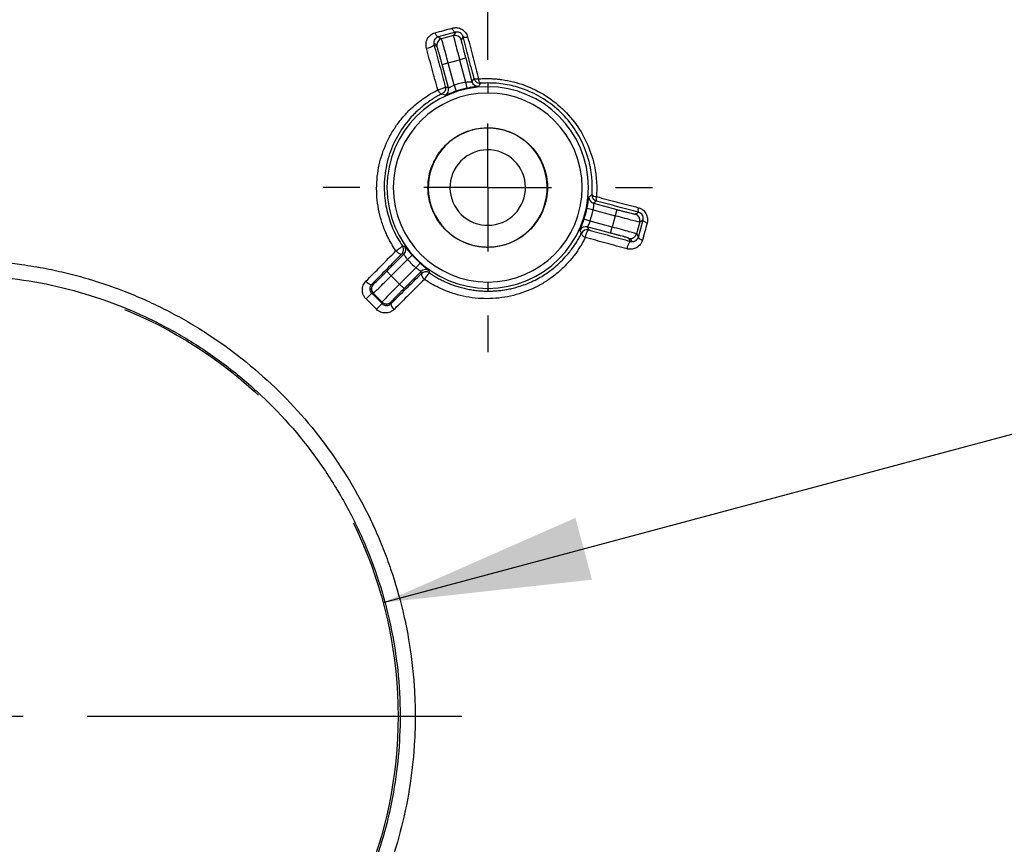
# Model space of a CAD drawing. Header units: millimetres. Extents: x 6 to 1356, y 6 to 1007.
# Tile 10 of 21: x 553 to 631, y 681 to 746. Entities that reach past the tile are written whole.
import ezdxf

# ---------------------------------------------------------------- set-up
doc = ezdxf.new("R2010")
doc.units = ezdxf.units.MM
doc.header["$LTSCALE"] = 5
doc.linetypes.add('CENTERX2', pattern=[20.32, 12.7, -2.54, 2.54, -2.54])
doc.layers.add('CENTER', color=40, linetype='CENTERX2')
doc.layers.add('DIMENSIONS', color=140, linetype='Continuous', lineweight=25)
doc.styles.add('SLDTEXTSTYLE0', font='TXT', dxfattribs={"width": 0.7})
doc.dimstyles.new('SLDDIMSTYLE2', dxfattribs={"dimtxt": 10.790039, "dimasz": 16.51, "dimexe": 0, "dimexo": 0.0625, "dimgap": 2.69751, "dimtad": 0, "dimtih": 1, "dimtoh": 1, "dimlfac": 0.5, "dimrnd": 1e-09, "dimzin": 12, "dimdsep": 46, "dimtxsty": 'SLDTEXTSTYLE0', "dimsah": 1, "dimcen": 0.09, "dimadec": 0, "dimazin": 3, "dimtfac": 1, "dimtofl": 0, "dimtmove": 0, "dimatfit": 3, "dimfxl": 0, "dimfrac": 2, "dimtolj": 1, "dimtzin": 12, "dimarcsym": 0})
doc.dimstyles.new('SLDDIMSTYLE3', dxfattribs={"dimtxt": 10.790039, "dimasz": 16.51, "dimexe": 0, "dimexo": 0.0625, "dimgap": 2.69751, "dimtad": 0, "dimtih": 1, "dimtoh": 1, "dimlfac": 0.5, "dimrnd": 1e-09, "dimzin": 12, "dimdsep": 46, "dimtxsty": 'SLDTEXTSTYLE0', "dimsah": 1, "dimcen": 0, "dimadec": 0, "dimazin": 3, "dimtfac": 1, "dimtofl": 0, "dimtmove": 0, "dimatfit": 3, "dimfxl": 0, "dimfrac": 2, "dimtolj": 1, "dimtzin": 12, "dimarcsym": 0})
doc.dimstyles.new('SLDDIMSTYLE5', dxfattribs={"dimtxt": 10.790039, "dimasz": 16.51, "dimexe": 0, "dimexo": 0.0625, "dimgap": 2.69751, "dimtad": 0, "dimtih": 1, "dimtoh": 1, "dimlfac": 0.5, "dimrnd": 1e-09, "dimzin": 12, "dimdsep": 46, "dimtxsty": 'SLDTEXTSTYLE0', "dimsah": 1, "dimcen": 0, "dimadec": 0, "dimazin": 3, "dimtfac": 1, "dimtofl": 0, "dimtmove": 0, "dimatfit": 3, "dimfxl": 0, "dimfrac": 2, "dimtolj": 1, "dimtzin": 12, "dimarcsym": 0})
doc.dimstyles.new('SLDDIMSTYLE6', dxfattribs={"dimtxt": 10.790039, "dimasz": 16.51, "dimexe": 0, "dimexo": 0.0625, "dimgap": 2.69751, "dimtad": 0, "dimtih": 1, "dimtoh": 1, "dimlfac": 0.5, "dimrnd": 1e-09, "dimzin": 4, "dimdsep": 46, "dimtxsty": 'SLDTEXTSTYLE0', "dimsah": 1, "dimcen": 0.09, "dimadec": 0, "dimazin": 1, "dimtfac": 1, "dimtmove": 0, "dimatfit": 0, "dimfxl": 0, "dimfrac": 2, "dimtolj": 1, "dimtzin": 12, "dimarcsym": 0})

# ---------------------------------------------------------------- blocks, each defined once
blk = doc.blocks.new('_D_5')
at = {"layer": 'DIMENSIONS'}
for p, q in [((745.151, 684.715), (745.151, 428.19)), ((548.151, 644.765), (548.151, 428.19)), ((548.151, 444.065), (612.12, 444.065)), ((626.74, 444.065), (623.117, 444.065)), ((623.117, 444.065), (623.117, 426.916)), ((658.804, 444.065), (662.427, 444.065)), ((662.427, 444.065), (662.427, 426.916)), ((745.151, 444.065), (673.424, 444.065)), ((623.117, 426.916), (626.74, 426.916)), ((662.427, 426.916), (658.804, 426.916))]:
    blk.add_line(p, q, dxfattribs=at)
for points in [[(548.151, 444.065), (564.661, 441.525), (564.661, 446.605)], [(745.151, 444.065), (728.641, 446.605), (728.641, 441.525)]]:
    blk.add_solid(points, dxfattribs=at)
at = {"layer": 'DIMENSIONS', "char_height": 10.5833, "attachment_point": 1, "style": 'SLDTEXTSTYLE0'}
for s, insert in [('98.5', (626.74, 460.123)), ('3.88', (626.74, 440.558))]:
    blk.add_mtext(s, dxfattribs=dict(at, insert=insert))
blk = doc.blocks.new('_D_6')
at = {"layer": 'DIMENSIONS'}
for p, q in [((581.832, 700.089), (753.383, 746.056)), ((753.383, 746.056), (785.133, 746.056)), ((793.279, 746.056), (789.655, 746.056)), ((789.655, 746.056), (789.655, 728.907)), ((825.342, 746.056), (828.966, 746.056)), ((828.966, 746.056), (828.966, 728.907)), ((789.655, 728.907), (793.279, 728.907)), ((828.966, 728.907), (825.342, 728.907))]:
    blk.add_line(p, q, dxfattribs=at)
blk.add_solid([(581.832, 700.089), (598.437, 701.909), (597.122, 706.816)], dxfattribs=at)
at = {"layer": 'DIMENSIONS', "char_height": 10.5833, "attachment_point": 1, "style": 'SLDTEXTSTYLE0'}
for s, insert in [('%%c', (785.133, 762.115)), ('34.9', (801.424, 762.115)), ('1.37', (793.279, 742.55))]:
    blk.add_mtext(s, dxfattribs=dict(at, insert=insert))
blk = doc.blocks.new('_D_12')
at = {"layer": 'DIMENSIONS'}
for p, q in [((239.615, 870.392), (235.992, 870.392)), ((235.992, 870.392), (235.992, 853.244)), ((271.679, 870.392), (275.302, 870.392)), ((275.302, 870.392), (275.302, 853.244)), ((316.795, 854.723), (289.014, 854.723)), ((377.756, 830.599), (316.795, 854.723)), ((235.992, 853.244), (239.615, 853.244)), ((275.302, 853.244), (271.679, 853.244))]:
    blk.add_line(p, q, dxfattribs=at)
blk.add_arc((730.351, 691.065), 379.2, 156.01227, 165.88267, dxfattribs=at)
blk.add_solid([(377.756, 830.599), (363.339, 839.036), (361.47, 834.312)], dxfattribs=at)
at = {"layer": 'DIMENSIONS', "char_height": 10.5833, "attachment_point": 1, "style": 'SLDTEXTSTYLE0'}
for s, insert in [('R189.6', (230.218, 886.451)), ('7.46', (239.615, 866.886)), ('TYP.', (240.135, 847.322))]:
    blk.add_mtext(s, dxfattribs=dict(at, insert=insert))
blk = doc.blocks.new('_D_14')
at = {"layer": 'DIMENSIONS'}
for p, q in [((506.151, 752.503), (506.151, 946.022)), ((590.151, 744.165), (590.151, 946.022)), ((506.151, 930.147), (474.401, 930.147)), ((526.408, 930.147), (522.785, 930.147)), ((522.785, 930.147), (522.785, 912.998)), ((558.472, 930.147), (562.095, 930.147)), ((562.095, 930.147), (562.095, 912.998)), ((590.151, 930.147), (621.901, 930.147)), ((522.785, 912.998), (526.408, 912.998)), ((562.095, 912.998), (558.472, 912.998))]:
    blk.add_line(p, q, dxfattribs=at)
for points in [[(506.151, 930.147), (489.641, 932.687), (489.641, 927.607)], [(590.151, 930.147), (606.661, 927.607), (606.661, 932.687)]]:
    blk.add_solid(points, dxfattribs=at)
at = {"layer": 'DIMENSIONS', "char_height": 10.5833, "attachment_point": 1, "style": 'SLDTEXTSTYLE0'}
for s, insert in [('42.0', (526.408, 946.205)), ('1.65', (526.408, 926.64))]:
    blk.add_mtext(s, dxfattribs=dict(at, insert=insert))
blk = doc.blocks.new('SW_CENTERMARKSYMBOL_0')
at = {"layer": 'CENTER', "color": 0}
for p, q in [((0, 0), (5.08, 0)), ((10.16, 0), (39.949, 0))]:
    blk.add_line(p, q, dxfattribs=at)
blk = doc.blocks.new('SW_CENTERMARKSYMBOL_6')
at = {"layer": 'CENTER', "color": 0}
for p, q in [((0, 10.16), (0, 13.089)), ((0, 0), (0, 5.08)), ((-10.16, 0), (-13.089, 0)), ((0, 0), (-5.08, 0)), ((0, 0), (0, -5.08)), ((0, 0), (5.08, 0)), ((10.16, 0), (13.089, 0)), ((0, -10.16), (0, -13.089))]:
    blk.add_line(p, q, dxfattribs=at)

msp = doc.modelspace()

# ---------------------------------------------------------------- linework, layer by layer
for p, q in [((587.578, 745.409), (586.217, 745.035)), ((586.217, 745.035), (586.471, 744.889)), ((587.426, 745.145), (586.471, 744.889)), ((587.578, 745.409), (587.426, 745.145)), ((588.191, 745.057), (588.038, 744.791)), ((586.1, 744.406), (585.857, 744.546)), ((586.117, 744.276), (585.876, 744.416)), ((586.53, 742.834), (587.013, 742.964)), ((587.028, 740.978), (586.53, 742.834)), ((587.013, 742.964), (587.918, 743.206)), ((587.486, 741.2), (587.013, 742.964)), ((588.401, 743.336), (587.918, 743.206)), ((587.918, 743.206), (588.391, 741.443)), ((588.401, 743.336), (588.899, 741.479)), ((586.781, 741.091), (587.028, 740.978)), ((587.486, 741.2), (587.641, 740.725)), ((588.391, 741.443), (588.494, 740.954)), ((588.899, 741.479), (589.07, 741.721)), ((590.151, 741.374), (590.151, 741.073)), ((590.151, 741.073), (590.151, 740.573)), ((590.151, 737.815), (590.151, 737.795)), ((598.807, 731.984), (598.565, 731.813)), ((598.565, 731.813), (600.422, 731.315)), ((598.529, 731.305), (598.04, 731.407)), ((598.529, 731.305), (600.292, 730.832)), ((600.422, 731.315), (600.292, 730.832)), ((601.877, 730.952), (602.143, 731.105)), ((598.287, 730.4), (597.811, 730.555)), ((600.05, 729.927), (598.287, 730.4)), ((600.292, 730.832), (600.05, 729.927)), ((602.231, 730.339), (601.975, 729.385)), ((602.121, 729.131), (602.495, 730.492)), ((602.231, 730.339), (602.495, 730.492)), ((599.921, 729.444), (598.064, 729.942)), ((598.064, 729.942), (598.178, 729.695)), ((599.921, 729.444), (600.05, 729.927)), ((601.975, 729.385), (602.121, 729.131)), ((601.502, 728.789), (601.363, 729.031)), ((601.632, 728.771), (601.492, 729.014)), ((582.13, 726.414), (583.49, 727.773)), ((583.49, 727.773), (583.314, 727.789)), ((590.151, 728.335), (590.151, 728.315)), ((582.484, 726.06), (583.775, 727.351)), ((583.775, 727.351), (584.147, 727.685)), ((584.437, 726.689), (584.771, 727.061)), ((582.13, 726.414), (582.484, 726.06)), ((584.437, 726.689), (583.147, 725.398)), ((584.859, 726.404), (583.5, 725.044)), ((584.875, 726.227), (584.859, 726.404)), ((583.147, 725.398), (582.484, 726.06)), ((590.151, 725.556), (590.151, 725.056)), ((580.78, 725.018), (580.905, 725.018)), ((580.921, 725.372), (581.052, 725.372)), ((580.929, 724.665), (581.751, 723.843)), ((580.929, 724.665), (581.052, 724.665)), ((581.751, 723.966), (581.052, 724.665)), ((583.5, 725.044), (583.147, 725.398)), ((590.151, 725.056), (590.151, 724.836)), ((581.3, 723.394), (580.48, 724.214)), ((581.751, 723.966), (581.751, 723.843)), ((582.458, 723.966), (582.458, 723.835)), ((582.104, 723.819), (582.104, 723.694))]:
    msp.add_line(p, q)
at = {"flags": 128}
for points in [[(586.217, 745.035), (586.19, 745.037), (586.161, 745.051), (586.129, 745.077), (586.097, 745.116), (586.064, 745.165), (586.032, 745.224), (586.001, 745.291), (585.973, 745.364)], [(587.578, 745.409), (587.551, 745.41), (587.521, 745.424), (587.489, 745.45), (587.456, 745.489), (587.423, 745.538), (587.39, 745.597), (587.359, 745.663), (587.331, 745.736)], [(602.822, 730.245), (602.749, 730.273), (602.683, 730.304), (602.624, 730.336), (602.575, 730.37), (602.536, 730.403), (602.51, 730.435), (602.496, 730.465), (602.495, 730.492)], [(597.599, 729.432), (597.594, 729.401), (597.603, 729.365), (597.626, 729.325), (597.662, 729.281), (597.709, 729.235), (597.767, 729.188), (597.833, 729.142), (597.906, 729.098)], [(602.121, 729.131), (602.123, 729.104), (602.137, 729.075), (602.164, 729.043), (602.202, 729.011), (602.252, 728.978), (602.31, 728.946), (602.377, 728.915), (602.45, 728.887)]]:
    msp.add_lwpolyline(points, dxfattribs=at)
for centre, radius, start, end in [((587.555, 744.661), 0.5, 15.02044, 104.97956), ((588.397, 745.421), 0.418, 240.46577, 291.84778), ((585.25, 744.973), 0.838, 272.09337, 318.33735), ((586.6, 744.406), 0.5, 105.02088, 179.98481), ((586.6, 744.406), 0.5, 179.98461, 194.98226), ((589.382, 741.609), 0.5, 195.01654, 275.12725), ((590.151, 733.065), 8.009, 90, 270), ((590.151, 733.065), 7.509, 90, 270), ((586.545, 740.848), 0.5, 294.8726, 14.98346), ((590.151, 733.065), 8.061, 101.86278, 108.13722), ((590.151, 733.065), 8.009, 270, 90), ((590.151, 733.065), 7.509, 270, 90), ((590.151, 733.065), 4.73, 56.84238, 236.84238), ((590.151, 733.065), 4.73, 236.84238, 56.84238), ((590.151, 733.065), 3, 56.84238, 236.84238), ((590.151, 733.065), 3, 236.84238, 56.84238), ((598.937, 732.467), 0.5, 176.12189, 254.98389), ((598.766, 732.764), 0.421, 218.74944, 273.44275), ((598.695, 732.296), 0.5, 174.87261, 254.98346), ((599.197, 732.181), 0.437, 158.15802, 206.86428), ((590.151, 733.065), 8.061, 341.86278, 348.13722), ((590.151, 733.065), 8.561, 341.86278, 348.13722), ((601.748, 730.469), 0.5, 345.02044, 74.97956), ((602.507, 731.311), 0.418, 158.1522, 209.53419), ((597.935, 729.459), 0.5, 75.01654, 155.12742), ((598.048, 729.212), 0.5, 75.01615, 153.98164), ((598.795, 729.054), 0.891, 133.92533, 177.13706), ((601.492, 729.514), 0.5, 270.01519, 344.97912), ((602.059, 728.164), 0.838, 131.66267, 177.90665), ((601.492, 729.514), 0.5, 255.01774, 270.01539), ((583.136, 728.127), 0.5, 315.01654, 35.12742), ((590.151, 733.065), 8.561, 221.86278, 228.13722), ((590.151, 733.065), 8.061, 221.86278, 228.13722), ((585.213, 726.05), 0.5, 54.87259, 134.98346), ((585.229, 725.874), 0.5, 55.62385, 134.98372), ((585.43, 726.232), 0.555, 180.47375, 236.07862), ((587.528, 724.352), 2.795, 136.19904, 149.4817), ((580.95, 725.949), 0.578, 214.21471, 267.15334), ((537.345, 767.608), 61.185, 314.82767, 315.42358), ((581.405, 725.018), 0.5, 135.01956, 180.00151), ((581.405, 725.018), 0.5, 179.99849, 224.98044), ((582.104, 724.319), 0.5, 225.01956, 270.00151), ((582.104, 724.319), 0.5, 269.99849, 314.98044), ((624.694, 680.259), 61.185, 134.57642, 135.17233), ((583.035, 723.864), 0.578, 182.84665, 235.78529)]:
    msp.add_arc(centre, radius, start, end)
for points, knots in [([(587.331, 745.736), (587.372, 745.746), (587.455, 745.765), (587.583, 745.774), (587.733, 745.767), (587.905, 745.73), (588.086, 745.649), (588.249, 745.534), (588.384, 745.387), (588.493, 745.218), (588.533, 745.094), (588.553, 745.032)], [0, 0, 0, 0, 0.08456, 0.167554, 0.250366, 0.375787, 0.500035, 0.622974, 0.748934, 0.874669, 1, 1, 1, 1]), ([(585.28, 744.136), (585.27, 744.179), (585.25, 744.266), (585.242, 744.399), (585.252, 744.553), (585.291, 744.724), (585.37, 744.901), (585.481, 745.06), (585.623, 745.193), (585.786, 745.301), (585.911, 745.343), (585.973, 745.364)], [0, 0, 0, 0, 0.082668, 0.165698, 0.250539, 0.37493, 0.500061, 0.624946, 0.750437, 0.876072, 1, 1, 1, 1]), ([(586.217, 745.035), (586.188, 745.025), (586.123, 745.003), (586.032, 744.943), (585.935, 744.839), (585.867, 744.703), (585.86, 744.591), (585.857, 744.546)], [0, 0, 0, 0, 0.134346, 0.301127, 0.500604, 0.800045, 1, 1, 1, 1]), ([(585.973, 745.364), (586.199, 745.426), (586.652, 745.55), (587.104, 745.674), (587.331, 745.736)], [0, 0, 0, 0, 0.497567, 1, 1, 1, 1]), ([(587.426, 745.145), (587.421, 745.134), (587.472, 744.92), (587.654, 744.204), (587.784, 743.708), (587.918, 743.206)], [0, 0, 0, 0, 0.5, 0.5, 1, 1, 1, 1]), ([(588.191, 745.057), (588.183, 745.083), (588.167, 745.135), (588.127, 745.207), (588.077, 745.272), (588.017, 745.326), (587.919, 745.39), (587.76, 745.44), (587.642, 745.42), (587.578, 745.409)], [0, 0, 0, 0, 0.1100199, 0.2135738, 0.3121114, 0.4073116, 0.5010329, 0.7279358, 1, 1, 1, 1]), ([(589.07, 741.721), (588.923, 742.279), (588.629, 743.392), (588.337, 744.502), (588.191, 745.057)], [0, 0, 0, 0, 0.5004865, 1, 1, 1, 1]), ([(588.553, 745.032), (588.7, 744.475), (588.991, 743.368), (589.284, 742.257), (589.43, 741.705)], [0, 0, 0, 0, 0.5031046, 1, 1, 1, 1]), ([(585.857, 744.546), (585.858, 744.524), (585.86, 744.481), (585.871, 744.437), (585.876, 744.416)], [0, 0, 0, 0, 0.520103, 1, 1, 1, 1]), ([(585.876, 744.416), (586.026, 743.864), (586.328, 742.757), (586.63, 741.647), (586.781, 741.091)], [0, 0, 0, 0, 0.499335, 1, 1, 1, 1]), ([(586.53, 742.834), (586.518, 742.88), (586.494, 742.969), (586.458, 743.103), (586.422, 743.234), (586.373, 743.412), (586.314, 743.627), (586.249, 743.854), (586.195, 744.042), (586.155, 744.175), (586.127, 744.259), (586.121, 744.271), (586.117, 744.276)], [0, 0, 0, 0, 0.060208, 0.119995, 0.179888, 0.240411, 0.369822, 0.500098, 0.629482, 0.759801, 0.879656, 1, 1, 1, 1]), ([(587.013, 742.964), (586.879, 743.465), (586.743, 743.96), (586.543, 744.671), (586.48, 744.882), (586.471, 744.889)], [0, 0, 0, 0, 0.5, 0.5, 1, 1, 1, 1]), ([(588.038, 744.791), (588.038, 744.789), (588.037, 744.784), (588.041, 744.762), (588.047, 744.728), (588.061, 744.664), (588.088, 744.55), (588.134, 744.36), (588.192, 744.131), (588.259, 743.875), (588.329, 743.606), (588.377, 743.426), (588.401, 743.336)], [0, 0, 0, 0, 0.060217, 0.120013, 0.179914, 0.240444, 0.369866, 0.500147, 0.629527, 0.759834, 0.879674, 1, 1, 1, 1]), ([(586.184, 740.82), (586.034, 741.37), (585.733, 742.477), (585.432, 743.58), (585.28, 744.136)], [0, 0, 0, 0, 0.496804, 1, 1, 1, 1]), ([(586.781, 741.091), (586.782, 741.087), (586.782, 741.079), (586.774, 741.061), (586.748, 741.032), (586.691, 740.993), (586.582, 740.938), (586.436, 740.883), (586.302, 740.846), (586.232, 740.829), (586.199, 740.823), (586.184, 740.82)], [0, 0, 0, 0, 0.0556007, 0.1135254, 0.2364637, 0.3667285, 0.5009915, 0.7635431, 0.8864814, 0.9509316, 1, 1, 1, 1]), ([(586.781, 741.091), (586.809, 740.989), (586.803, 740.864), (586.704, 740.646), (586.613, 740.559), (586.518, 740.513)], [0, 0, 0, 0, 0.5, 0.5, 1, 1, 1, 1]), ([(587.028, 740.978), (587.03, 740.978), (587.034, 740.979), (587.058, 740.992), (587.1, 741.015), (587.189, 741.064), (587.325, 741.132), (587.445, 741.183), (587.486, 741.2)], [0, 0, 0, 0, 0.108863, 0.228562, 0.359431, 0.501722, 0.828678, 1, 1, 1, 1]), ([(588.391, 741.443), (588.416, 741.446), (588.484, 741.455), (588.61, 741.467), (588.759, 741.475), (588.876, 741.475), (588.891, 741.478), (588.899, 741.479)], [0, 0, 0, 0, 0.096811, 0.263982, 0.501066, 0.772484, 1, 1, 1, 1]), ([(589.426, 741.11), (589.424, 741.11), (589.421, 741.108), (589.395, 741.103), (589.35, 741.096), (589.274, 741.086), (589.16, 741.07), (589.019, 741.049), (588.856, 741.023), (588.679, 740.991), (588.555, 740.966), (588.494, 740.954)], [0, 0, 0, 0, 0.083633, 0.166862, 0.250938, 0.376312, 0.500116, 0.624594, 0.749637, 0.875901, 1, 1, 1, 1]), ([(589.07, 741.721), (589.077, 741.698), (589.095, 741.639), (589.154, 741.539), (589.251, 741.444), (589.399, 741.362), (589.515, 741.356), (589.587, 741.352)], [0, 0, 0, 0, 0.103559, 0.270579, 0.500739, 0.691345, 1, 1, 1, 1]), ([(589.43, 741.705), (589.405, 741.701), (589.358, 741.693), (589.27, 741.683), (589.175, 741.679), (589.108, 741.69), (589.078, 741.706), (589.072, 741.716), (589.07, 741.721)], [0, 0, 0, 0, 0.132739, 0.244287, 0.5, 0.755714, 0.890431, 1, 1, 1, 1]), ([(589.43, 741.705), (589.552, 741.713), (589.797, 741.728), (590.165, 741.73), (590.533, 741.719), (590.9, 741.691), (591.453, 741.626), (592.187, 741.485), (593.387, 741.116), (594.813, 740.414), (596.303, 739.211), (597.503, 737.722), (598.202, 736.301), (598.57, 735.106), (598.727, 734.293), (598.801, 733.575), (598.824, 732.958), (598.802, 732.549), (598.791, 732.344)], [0, 0, 0, 0, 0.025145, 0.050178, 0.075137, 0.10006, 0.124983, 0.187825, 0.250233, 0.375855, 0.500453, 0.624515, 0.749674, 0.811804, 0.874427, 0.916147, 0.957946, 1, 1, 1, 1]), ([(589.587, 741.352), (589.582, 741.352), (589.567, 741.354), (589.543, 741.371), (589.519, 741.406), (589.488, 741.465), (589.456, 741.56), (589.438, 741.659), (589.43, 741.705)], [0, 0, 0, 0, 0.0847721, 0.2438188, 0.3870427, 0.5007702, 0.7662285, 1, 1, 1, 1]), ([(598.438, 732.5), (598.446, 732.631), (598.461, 732.89), (598.461, 733.278), (598.444, 733.661), (598.41, 734.037), (598.36, 734.407), (598.294, 734.77), (598.213, 735.124), (598.117, 735.47), (597.869, 736.242), (597.332, 737.392), (596.291, 738.776), (594.984, 739.918), (593.779, 740.589), (592.832, 740.95), (592.195, 741.137), (591.533, 741.273), (590.847, 741.36), (590.385, 741.369), (590.151, 741.374)], [0, 0, 0, 0, 0.029608, 0.05875, 0.08743, 0.115652, 0.14342, 0.170739, 0.197613, 0.224048, 0.250047, 0.376364, 0.499223, 0.623284, 0.749602, 0.797151, 0.845934, 0.895983, 0.947329, 1, 1, 1, 1]), ([(582.857, 728.034), (582.785, 728.142), (582.642, 728.357), (582.445, 728.69), (582.263, 729.031), (582.096, 729.381), (581.869, 729.914), (581.621, 730.647), (581.418, 731.582), (581.316, 732.53), (581.319, 733.791), (581.577, 735.343), (582.148, 736.782), (582.772, 737.836), (583.317, 738.569), (583.937, 739.244), (584.546, 739.781), (585.121, 740.204), (585.637, 740.535), (586.001, 740.724), (586.184, 740.82)], [0, 0, 0, 0, 0.024967, 0.049857, 0.07475, 0.099719, 0.124841, 0.187189, 0.25005, 0.312039, 0.374834, 0.500064, 0.624986, 0.686806, 0.749813, 0.811677, 0.874545, 0.916095, 0.957852, 1, 1, 1, 1]), ([(586.518, 740.513), (586.408, 740.457), (586.176, 740.338), (585.821, 740.128), (585.44, 739.878), (585.115, 739.636), (584.809, 739.385), (584.38, 739.003), (583.65, 738.227), (582.812, 736.97), (582.155, 735.314), (581.869, 733.556), (581.949, 732.106), (582.168, 731.057), (582.382, 730.349), (582.656, 729.672), (582.981, 729.027), (583.243, 728.624), (583.373, 728.425)], [0, 0, 0, 0, 0.026627, 0.056445, 0.089451, 0.125643, 0.144496, 0.175575, 0.25079, 0.375827, 0.500992, 0.631204, 0.750766, 0.802194, 0.852785, 0.902585, 0.95164, 1, 1, 1, 1]), ([(586.184, 740.82), (586.197, 740.798), (586.225, 740.75), (586.277, 740.675), (586.326, 740.615), (586.391, 740.552), (586.458, 740.504), (586.499, 740.51), (586.518, 740.513)], [0, 0, 0, 0, 0.108536, 0.242657, 0.421122, 0.50091, 0.774727, 1, 1, 1, 1]), ([(587.641, 740.725), (587.602, 740.712), (587.523, 740.686), (587.407, 740.645), (587.277, 740.598), (587.139, 740.546), (587.007, 740.493), (586.899, 740.45), (586.821, 740.418), (586.768, 740.397), (586.759, 740.395), (586.755, 740.395)], [0, 0, 0, 0, 0.082201, 0.164972, 0.24997, 0.375343, 0.499627, 0.623071, 0.748595, 0.874551, 1, 1, 1, 1]), ([(590.151, 728.315), (590.051, 728.316), (589.851, 728.32), (589.554, 728.349), (589.26, 728.395), (588.97, 728.46), (588.683, 728.543), (588.192, 728.721), (587.524, 729.065), (586.77, 729.683), (586.151, 730.437), (585.716, 731.282), (585.456, 732.169), (585.373, 733.064), (585.456, 733.96), (585.715, 734.846), (586.151, 735.691), (586.769, 736.446), (587.523, 737.064), (588.28, 737.454), (588.966, 737.677), (589.553, 737.794), (589.951, 737.808), (590.151, 737.815)], [0, 0, 0, 0, 0.020137, 0.040122, 0.060033, 0.079952, 0.099958, 0.12013, 0.185045, 0.250093, 0.315002, 0.380055, 0.43997, 0.500028, 0.559948, 0.620001, 0.684916, 0.749964, 0.814873, 0.879926, 0.920025, 0.959835, 1, 1, 1, 1]), ([(590.151, 737.815), (590.251, 737.813), (590.45, 737.809), (590.747, 737.78), (591.041, 737.734), (591.331, 737.669), (591.618, 737.586), (592.109, 737.409), (592.778, 737.064), (593.532, 736.447), (594.15, 735.692), (594.585, 734.848), (594.846, 733.961), (594.928, 733.065), (594.846, 732.169), (594.586, 731.283), (594.15, 730.438), (593.533, 729.684), (592.778, 729.065), (592.022, 728.675), (591.336, 728.452), (590.748, 728.336), (590.35, 728.322), (590.151, 728.315)], [0, 0, 0, 0, 0.020137, 0.0401217, 0.0600334, 0.0799522, 0.0999581, 0.1201302, 0.1850445, 0.2500926, 0.3150015, 0.380055, 0.4399696, 0.5000281, 0.5599481, 0.6200013, 0.6849156, 0.7499637, 0.8148727, 0.8799261, 0.920025, 0.9598354, 1, 1, 1, 1]), ([(598.04, 731.407), (598.048, 731.448), (598.065, 731.529), (598.088, 731.65), (598.112, 731.787), (598.136, 731.933), (598.156, 732.073), (598.172, 732.188), (598.184, 732.272), (598.192, 732.328), (598.195, 732.336), (598.197, 732.34)], [0, 0, 0, 0, 0.082201, 0.164972, 0.24997, 0.375343, 0.499627, 0.623071, 0.748595, 0.874551, 1, 1, 1, 1]), ([(598.565, 731.813), (598.564, 731.811), (598.563, 731.807), (598.562, 731.779), (598.561, 731.731), (598.559, 731.63), (598.55, 731.478), (598.534, 731.349), (598.529, 731.305)], [0, 0, 0, 0, 0.1088631, 0.228562, 0.3594306, 0.5017215, 0.8286778, 1, 1, 1, 1]), ([(598.791, 732.344), (599.343, 732.198), (600.454, 731.905), (601.562, 731.614), (602.119, 731.467)], [0, 0, 0, 0, 0.496895, 1, 1, 1, 1]), ([(602.143, 731.105), (601.588, 731.251), (600.478, 731.543), (599.365, 731.837), (598.807, 731.984)], [0, 0, 0, 0, 0.499513, 1, 1, 1, 1]), ([(600.422, 731.315), (600.467, 731.303), (600.557, 731.279), (600.691, 731.243), (600.822, 731.209), (601, 731.162), (601.216, 731.106), (601.445, 731.048), (601.636, 731.002), (601.77, 730.97), (601.857, 730.952), (601.87, 730.952), (601.877, 730.952)], [0, 0, 0, 0, 0.060208, 0.119995, 0.179888, 0.240411, 0.369822, 0.500098, 0.629482, 0.759801, 0.879656, 1, 1, 1, 1]), ([(602.119, 731.467), (602.16, 731.454), (602.243, 731.429), (602.361, 731.371), (602.489, 731.286), (602.619, 731.165), (602.734, 731.002), (602.816, 730.819), (602.857, 730.627), (602.863, 730.431), (602.836, 730.307), (602.822, 730.245)], [0, 0, 0, 0, 0.084473, 0.167389, 0.250304, 0.375081, 0.499879, 0.623852, 0.749707, 0.873708, 1, 1, 1, 1]), ([(602.495, 730.492), (602.502, 730.525), (602.516, 730.587), (602.513, 730.686), (602.493, 730.779), (602.443, 730.896), (602.328, 731.035), (602.207, 731.081), (602.143, 731.105)], [0, 0, 0, 0, 0.143199, 0.273497, 0.392445, 0.502078, 0.737991, 1, 1, 1, 1]), ([(597.481, 729.669), (597.481, 729.671), (597.481, 729.675), (597.49, 729.7), (597.507, 729.742), (597.536, 729.813), (597.579, 729.92), (597.632, 730.052), (597.69, 730.207), (597.752, 730.376), (597.792, 730.496), (597.811, 730.555)], [0, 0, 0, 0, 0.083633, 0.166862, 0.250938, 0.376312, 0.500116, 0.624594, 0.749637, 0.875901, 1, 1, 1, 1]), ([(598.287, 730.4), (598.277, 730.376), (598.25, 730.313), (598.197, 730.198), (598.13, 730.065), (598.072, 729.964), (598.066, 729.949), (598.064, 729.942)], [0, 0, 0, 0, 0.096811, 0.263982, 0.501066, 0.772484, 1, 1, 1, 1]), ([(600.292, 730.832), (600.794, 730.698), (601.291, 730.568), (602.006, 730.386), (602.22, 730.335), (602.231, 730.339)], [0, 0, 0, 0, 0.5, 0.5, 1, 1, 1, 1]), ([(602.822, 730.245), (602.76, 730.017), (602.636, 729.565), (602.512, 729.112), (602.45, 728.887)], [0, 0, 0, 0, 0.502433, 1, 1, 1, 1]), ([(590.151, 724.836), (590.275, 724.837), (590.528, 724.839), (590.908, 724.864), (591.294, 724.906), (591.685, 724.969), (592.079, 725.051), (592.694, 725.211), (593.548, 725.519), (594.508, 726.025), (595.459, 726.697), (596.231, 727.422), (596.833, 728.161), (597.19, 728.693), (597.427, 729.096), (597.543, 729.323), (597.599, 729.432)], [0, 0, 0, 0, 0.039565, 0.080015, 0.121356, 0.163595, 0.206736, 0.250784, 0.368509, 0.500025, 0.603891, 0.749811, 0.846646, 0.916767, 0.959956, 1, 1, 1, 1]), ([(598.178, 729.695), (598.733, 729.544), (599.843, 729.242), (600.95, 728.94), (601.502, 728.789)], [0, 0, 0, 0, 0.500665, 1, 1, 1, 1]), ([(601.363, 729.031), (601.361, 729.032), (601.357, 729.035), (601.336, 729.043), (601.303, 729.054), (601.241, 729.075), (601.128, 729.109), (600.941, 729.163), (600.713, 729.228), (600.459, 729.298), (600.191, 729.371), (600.011, 729.42), (599.921, 729.444)], [0, 0, 0, 0, 0.060217, 0.120013, 0.179914, 0.240444, 0.369866, 0.500147, 0.629527, 0.759834, 0.879674, 1, 1, 1, 1]), ([(601.975, 729.385), (601.968, 729.394), (601.758, 729.457), (601.047, 729.657), (600.551, 729.793), (600.05, 729.927)], [0, 0, 0, 0, 0.5, 0.5, 1, 1, 1, 1]), ([(597.906, 729.098), (597.849, 728.988), (597.737, 728.767), (597.551, 728.447), (597.354, 728.136), (597.145, 727.836), (596.813, 727.399), (596.33, 726.851), (595.656, 726.232), (594.924, 725.686), (593.871, 725.063), (592.432, 724.492), (590.882, 724.234), (589.62, 724.23), (588.673, 724.331), (587.738, 724.534), (586.924, 724.808), (586.236, 725.112), (585.663, 725.416), (585.301, 725.653), (585.12, 725.771)], [0, 0, 0, 0, 0.0253734, 0.0505829, 0.0756688, 0.1006708, 0.1256279, 0.1883031, 0.2500295, 0.3131155, 0.3750606, 0.4995148, 0.6250088, 0.6877135, 0.7496633, 0.812437, 0.874747, 0.9166554, 0.9582879, 1, 1, 1, 1]), ([(601.222, 728.194), (600.667, 728.346), (599.563, 728.647), (598.456, 728.948), (597.906, 729.098)], [0, 0, 0, 0, 0.503196, 1, 1, 1, 1]), ([(602.45, 728.887), (602.437, 728.845), (602.411, 728.762), (602.351, 728.645), (602.265, 728.52), (602.146, 728.395), (601.987, 728.284), (601.81, 728.204), (601.618, 728.162), (601.419, 728.152), (601.287, 728.18), (601.222, 728.194)], [0, 0, 0, 0, 0.083015, 0.166088, 0.250574, 0.375418, 0.500129, 0.625141, 0.749734, 0.87596, 1, 1, 1, 1]), ([(601.502, 728.789), (601.523, 728.784), (601.567, 728.774), (601.61, 728.772), (601.632, 728.771)], [0, 0, 0, 0, 0.4798861, 1, 1, 1, 1]), ([(601.632, 728.771), (601.659, 728.772), (601.724, 728.774), (601.829, 728.802), (601.955, 728.87), (602.065, 728.981), (602.105, 729.086), (602.121, 729.131)], [0, 0, 0, 0, 0.119522, 0.286313, 0.500395, 0.789493, 1, 1, 1, 1]), ([(580.472, 725.624), (580.863, 726.019), (581.66, 726.824), (582.453, 727.626), (582.857, 728.034)], [0, 0, 0, 0, 0.490587, 1, 1, 1, 1]), ([(583.314, 727.789), (582.916, 727.387), (582.12, 726.583), (581.321, 725.775), (580.921, 725.372)], [0, 0, 0, 0, 0.500276, 1, 1, 1, 1]), ([(583.373, 728.425), (583.372, 728.421), (583.37, 728.414), (583.344, 728.389), (583.296, 728.349), (583.226, 728.293), (583.137, 728.228), (583.043, 728.16), (582.958, 728.101), (582.898, 728.061), (582.87, 728.042), (582.857, 728.034)], [0, 0, 0, 0, 0.109481, 0.222423, 0.350753, 0.499919, 0.61639, 0.763908, 0.88664, 0.950237, 1, 1, 1, 1]), ([(582.857, 728.034), (582.872, 728.02), (582.917, 727.977), (582.991, 727.914), (583.07, 727.857), (583.164, 727.802), (583.258, 727.764), (583.296, 727.781), (583.314, 727.789)], [0, 0, 0, 0, 0.081043, 0.240834, 0.387, 0.501148, 0.775391, 1, 1, 1, 1]), ([(583.314, 727.789), (583.335, 727.813), (583.372, 727.854), (583.414, 727.929), (583.444, 728.008), (583.456, 728.074), (583.459, 728.119), (583.46, 728.141), (583.46, 728.164), (583.457, 728.208), (583.446, 728.267), (583.419, 728.348), (583.39, 728.396), (583.373, 728.425)], [0, 0, 0, 0, 0.137718, 0.242248, 0.370055, 0.499926, 0.532517, 0.565075, 0.597568, 0.629961, 0.757768, 0.855442, 1, 1, 1, 1]), ([(583.775, 727.351), (583.76, 727.371), (583.718, 727.426), (583.645, 727.53), (583.563, 727.654), (583.504, 727.755), (583.494, 727.767), (583.49, 727.773)], [0, 0, 0, 0, 0.096811, 0.263982, 0.501066, 0.772484, 1, 1, 1, 1]), ([(583.545, 728.414), (583.547, 728.413), (583.55, 728.411), (583.567, 728.391), (583.596, 728.355), (583.642, 728.295), (583.713, 728.204), (583.801, 728.092), (583.906, 727.964), (584.022, 727.826), (584.106, 727.732), (584.147, 727.685)], [0, 0, 0, 0, 0.083633, 0.166862, 0.250938, 0.376312, 0.500116, 0.624594, 0.749637, 0.875901, 1, 1, 1, 1]), ([(548.151, 727.299), (548.408, 727.297), (548.943, 727.294), (549.777, 727.265), (550.673, 727.214), (551.795, 727.12), (553.265, 726.948), (554.976, 726.66), (556.737, 726.273), (558.964, 725.671), (560.875, 725.004), (562.476, 724.337), (563.534, 723.865), (565.349, 722.977), (568.845, 720.945), (573.386, 717.348), (577.918, 712.08), (580.363, 707.807), (581.518, 705.167), (581.952, 704.105), (582.648, 702.218), (583.328, 699.865), (583.801, 697.604), (584.076, 695.843), (584.256, 694.265), (584.365, 692.553), (584.401, 690.88), (584.329, 688.577), (584.037, 685.695), (583.357, 682.3), (582.551, 679.622), (581.737, 677.471), (581.053, 675.879), (580.245, 674.247), (578.568, 671.228), (575.512, 667.002), (571.294, 663.041), (567.518, 660.394), (565.005, 658.968), (562.919, 657.976), (561.569, 657.413), (560.392, 656.965), (559.303, 656.593), (557.945, 656.177), (556.585, 655.824), (555.464, 655.578), (554.266, 655.347), (552.922, 655.13), (551.771, 655.016), (551.264, 654.966)], [0, 0, 0, 0, 0.006985, 0.014513, 0.022615, 0.031325, 0.045057, 0.062733, 0.078352, 0.09396, 0.125273, 0.133141, 0.141006, 0.156694, 0.187912, 0.250538, 0.312743, 0.375322, 0.383104, 0.390881, 0.406433, 0.437655, 0.457181, 0.469073, 0.485976, 0.500226, 0.515594, 0.531342, 0.562701, 0.594008, 0.625134, 0.63843, 0.65637, 0.672096, 0.687797, 0.750009, 0.812601, 0.84371, 0.874906, 0.89084, 0.906339, 0.914553, 0.925001, 0.93753, 0.953083, 0.963087, 0.968656, 0.986166, 1, 1, 1, 1]), ([(584.771, 727.061), (584.802, 727.034), (584.864, 726.978), (584.957, 726.898), (585.063, 726.809), (585.178, 726.716), (585.289, 726.627), (585.381, 726.556), (585.448, 726.504), (585.492, 726.469), (585.498, 726.462), (585.501, 726.459)], [0, 0, 0, 0, 0.082201, 0.164972, 0.24997, 0.375343, 0.499627, 0.623071, 0.748595, 0.874551, 1, 1, 1, 1]), ([(581.052, 725.372), (581.054, 725.372), (581.058, 725.374), (581.075, 725.388), (581.102, 725.411), (581.15, 725.455), (581.236, 725.536), (581.377, 725.67), (581.546, 725.836), (581.735, 726.021), (581.932, 726.216), (582.064, 726.348), (582.13, 726.414)], [0, 0, 0, 0, 0.060217, 0.120013, 0.179914, 0.240444, 0.369866, 0.500147, 0.629527, 0.759834, 0.879674, 1, 1, 1, 1]), ([(582.458, 723.835), (582.861, 724.235), (583.669, 725.034), (584.473, 725.829), (584.875, 726.227)], [0, 0, 0, 0, 0.499724, 1, 1, 1, 1]), ([(584.859, 726.404), (584.858, 726.405), (584.856, 726.408), (584.832, 726.423), (584.791, 726.448), (584.704, 726.5), (584.577, 726.584), (584.473, 726.662), (584.437, 726.689)], [0, 0, 0, 0, 0.108863, 0.228562, 0.359431, 0.501722, 0.828678, 1, 1, 1, 1]), ([(585.511, 726.286), (585.62, 726.214), (585.84, 726.067), (586.183, 725.867), (586.538, 725.682), (586.904, 725.512), (587.281, 725.36), (587.668, 725.226), (588.065, 725.11), (588.469, 725.013), (588.881, 724.936), (589.3, 724.88), (589.724, 724.844), (590.008, 724.838), (590.151, 724.836)], [0, 0, 0, 0, 0.0787935, 0.1583304, 0.2386369, 0.3197384, 0.4016597, 0.4844248, 0.5680571, 0.6525793, 0.7380136, 0.8243814, 0.9117034, 1, 1, 1, 1]), ([(545.126, 725.967), (546.326, 726.074), (547.528, 726.117), (549.939, 726.076), (551.152, 725.991), (554.774, 725.545), (557.123, 725.001), (560.558, 723.828), (561.691, 723.375), (563.895, 722.358), (564.964, 721.795), (567.038, 720.563), (568.043, 719.894), (569.986, 718.449), (570.928, 717.67), (573.603, 715.215), (575.197, 713.415), (577.306, 710.476), (577.964, 709.453), (579.169, 707.342), (579.713, 706.264), (580.683, 704.063), (581.112, 702.94), (581.853, 700.65), (582.168, 699.48), (582.675, 697.103), (582.866, 695.905), (583.121, 693.511), (583.186, 692.312), (583.187, 691.112)], [0, 0, 0, 0, 0.0625, 0.0625, 0.125, 0.125, 0.25, 0.25, 0.3125, 0.3125, 0.375, 0.375, 0.4375, 0.4375, 0.5, 0.5, 0.625, 0.625, 0.6875, 0.6875, 0.75, 0.75, 0.8125, 0.8125, 0.875, 0.875, 0.9375, 0.9375, 1, 1, 1, 1]), ([(580.48, 724.214), (580.45, 724.246), (580.39, 724.311), (580.317, 724.423), (580.25, 724.562), (580.198, 724.732), (580.179, 724.927), (580.198, 725.121), (580.256, 725.306), (580.344, 725.479), (580.43, 725.576), (580.472, 725.624)], [0, 0, 0, 0, 0.0825778, 0.1654701, 0.2503655, 0.3756473, 0.4997551, 0.6231134, 0.7485593, 0.8743783, 1, 1, 1, 1]), ([(581.052, 724.665), (581.063, 724.666), (581.223, 724.817), (581.752, 725.332), (582.117, 725.693), (582.484, 726.06)], [0, 0, 0, 0, 0.5, 0.5, 1, 1, 1, 1]), ([(585.12, 725.771), (584.712, 725.367), (583.91, 724.574), (583.105, 723.777), (582.71, 723.386)], [0, 0, 0, 0, 0.509413, 1, 1, 1, 1]), ([(580.921, 725.372), (580.899, 725.346), (580.857, 725.298), (580.816, 725.216), (580.792, 725.142), (580.781, 725.076), (580.78, 725.036), (580.78, 725.018)], [0, 0, 0, 0, 0.266544, 0.499787, 0.699741, 0.866447, 1, 1, 1, 1]), ([(580.78, 725.018), (580.782, 724.984), (580.787, 724.918), (580.819, 724.822), (580.865, 724.735), (580.908, 724.688), (580.929, 724.665)], [0, 0, 0, 0, 0.2708188, 0.5265409, 0.7689166, 1, 1, 1, 1]), ([(583.147, 725.398), (582.779, 725.031), (582.418, 724.666), (581.903, 724.137), (581.752, 723.977), (581.751, 723.966)], [0, 0, 0, 0, 0.5, 0.5, 1, 1, 1, 1]), ([(583.5, 725.044), (583.467, 725.011), (583.401, 724.945), (583.304, 724.847), (583.208, 724.751), (583.078, 724.62), (582.922, 724.461), (582.757, 724.291), (582.622, 724.15), (582.527, 724.049), (582.468, 723.983), (582.461, 723.971), (582.458, 723.966)], [0, 0, 0, 0, 0.0602081, 0.1199949, 0.1798876, 0.2404109, 0.369822, 0.5000984, 0.6294825, 0.7598005, 0.8796564, 1, 1, 1, 1]), ([(582.71, 723.386), (582.679, 723.357), (582.616, 723.299), (582.508, 723.229), (582.373, 723.163), (582.208, 723.112), (582.014, 723.093), (581.818, 723.111), (581.628, 723.169), (581.449, 723.26), (581.349, 723.349), (581.3, 723.394)], [0, 0, 0, 0, 0.083756, 0.166911, 0.250787, 0.37614, 0.499981, 0.624367, 0.749517, 0.87558, 1, 1, 1, 1]), ([(581.751, 723.843), (581.774, 723.822), (581.822, 723.779), (581.908, 723.733), (582.004, 723.701), (582.07, 723.696), (582.104, 723.694)], [0, 0, 0, 0, 0.231083, 0.473459, 0.729181, 1, 1, 1, 1]), ([(582.104, 723.694), (582.127, 723.695), (582.181, 723.696), (582.267, 723.716), (582.367, 723.758), (582.426, 723.808), (582.458, 723.835)], [0, 0, 0, 0, 0.1721628, 0.3961562, 0.6720965, 1, 1, 1, 1]), ([(583.187, 691.112), (583.189, 690.034), (583.139, 688.954), (582.937, 686.791), (582.784, 685.706), (582.177, 682.496), (581.58, 680.421), (580.402, 677.396), (579.961, 676.4), (578.984, 674.447), (578.45, 673.496), (576.733, 670.739), (575.427, 669.02), (573.228, 666.621), (572.451, 665.848), (570.835, 664.385), (569.997, 663.694), (567.404, 661.749), (565.566, 660.617), (562.633, 659.171), (561.629, 658.732), (559.6, 657.957), (558.573, 657.617), (555.455, 656.743), (553.327, 656.35), (551.147, 656.159)], [0, 0, 0, 0, 0.0625, 0.0625, 0.125, 0.125, 0.25, 0.25, 0.3125, 0.3125, 0.375, 0.375, 0.5, 0.5, 0.5625, 0.5625, 0.625, 0.625, 0.75, 0.75, 0.8125, 0.8125, 0.875, 0.875, 1, 1, 1, 1])]:
    msp.add_open_spline(points, degree=3, knots=knots)
for points in [[(588.391, 741.443), (588.238, 741.409), (587.933, 741.34), (587.635, 741.247), (587.486, 741.2)], [(589.587, 741.352), (589.532, 741.272), (589.478, 741.191), (589.426, 741.11)], [(590.151, 741.374), (589.962, 741.373), (589.774, 741.365), (589.587, 741.352)], [(586.755, 740.395), (586.677, 740.435), (586.598, 740.474), (586.518, 740.513)], [(598.197, 732.34), (598.278, 732.392), (598.358, 732.445), (598.438, 732.5)], [(597.599, 729.432), (597.561, 729.512), (597.521, 729.591), (597.481, 729.669)], [(583.373, 728.425), (583.43, 728.421), (583.488, 728.417), (583.545, 728.414)], [(585.501, 726.459), (585.503, 726.401), (585.507, 726.344), (585.511, 726.286)]]:
    msp.add_open_spline(points, degree=3)
at = {"layer": 'CENTER'}
msp.add_circle((548.151, 691.065), 34.869, dxfattribs=at)

# ---------------------------------------------------------------- block references
for name, p in [('SW_CENTERMARKSYMBOL_6', (590.151, 733.065)), ('SW_CENTERMARKSYMBOL_0', (548.151, 691.065))]:
    msp.add_blockref(name, p, dxfattribs=at)

# ---------------------------------------------------------------- dimensions: what is measured, and where the dimension line sits
at = {"layer": 'DIMENSIONS'}
for base, p1, p2, dimstyle, picture, middle in [((590.151, 930.147), (506.151, 746.153), (590.151, 737.815), 'SLDDIMSTYLE6', '_D_14', (542.44, 930.147)), ((548.151, 444.065), (745.151, 691.065), (548.151, 651.115), 'SLDDIMSTYLE2', '_D_5', (642.772, 444.065))]:
    dim = msp.add_linear_dim(base=base, p1=p1, p2=p2, dimstyle=dimstyle, dxfattribs=at)
    dim.commit()
    dim.dimension.update_dxf_attribs({"geometry": picture, "text_midpoint": middle, "dimtype": 160})
dim = msp.add_radius_dim(center=(730.351, 691.065), mpoint=(377.756, 830.599), text='<>\\PTYP.', dimstyle='SLDDIMSTYLE5', dxfattribs=at)
dim.commit()
dim.dimension.update_dxf_attribs({"geometry": '_D_12', "text_midpoint": (255.647, 860.299), "dimtype": 164})
dim = msp.add_diameter_dim_2p(p1=(514.47, 682.04), p2=(581.832, 700.089), dimstyle='SLDDIMSTYLE3', dxfattribs=at)
dim.commit()
dim.dimension.update_dxf_attribs({"geometry": '_D_6', "text_midpoint": (809.311, 746.056), "dimtype": 163})

doc.saveas('drawing.dxf')
